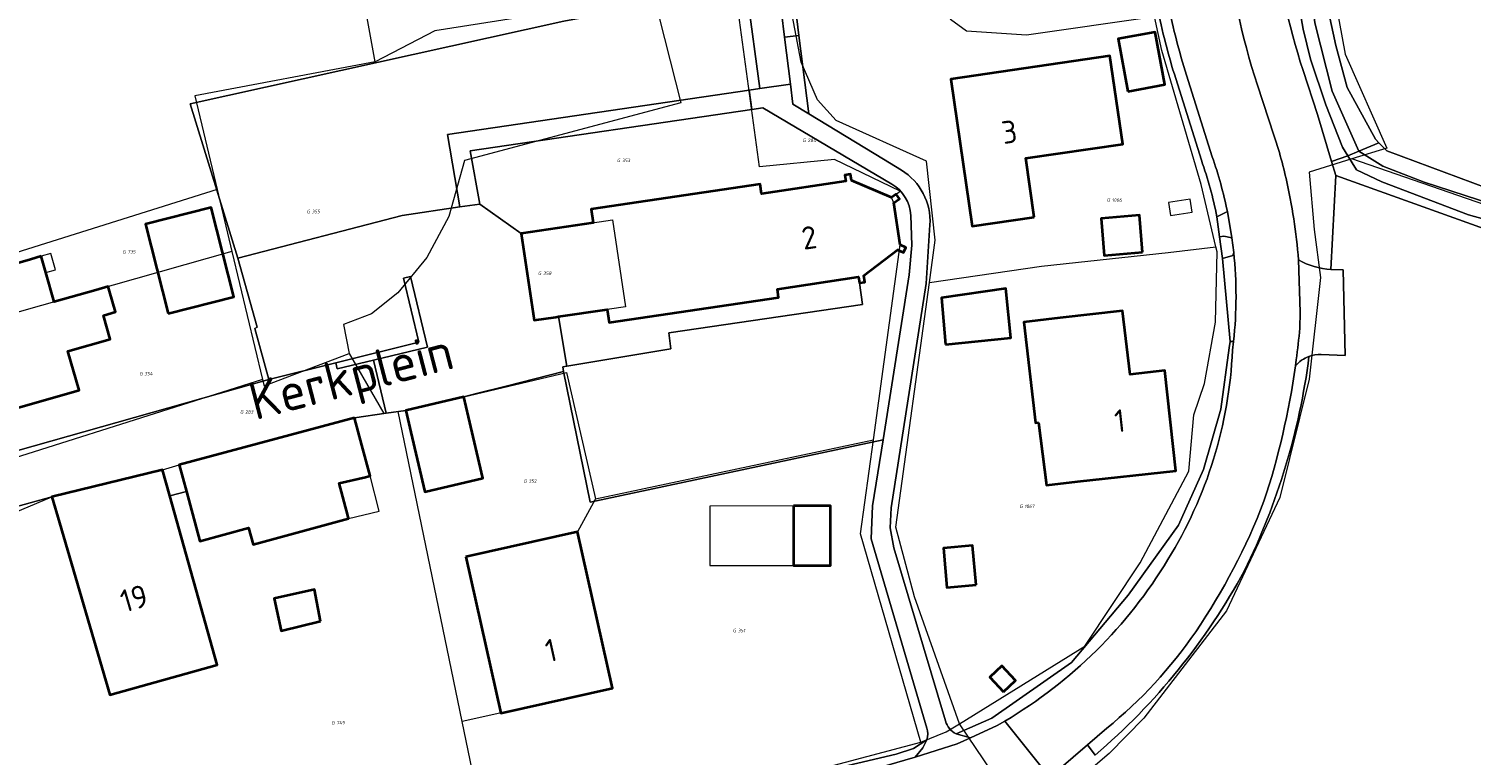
# Model space of a CAD drawing. Header units: metres. Extents: x 104777 to 177370, y 409697 to 438337.
# Tile 13 of 133: x 128794 to 128908, y 421878 to 421936. Entities that reach past the tile are written whole.
import ezdxf
from ezdxf.enums import TextEntityAlignment as Align
from ezdxf.lldxf.tags import DXFTag

# ---------------------------------------------------------------- set-up
doc = ezdxf.new("R2010")
doc.units = ezdxf.units.M
for name, color, linetype, lineweight in [('B-WE-GR-BEPLANTING_CULTUUR_HEESTERS-GV', 90, 'Continuous', 18), ('B-WE-GR-GRAS-GV', 60, 'Continuous', 13), ('B-WE-GR-GROENVOORZIENING-GV', 80, 'Continuous', 18), ('B-WE-GR-HAAG-GV', 90, 'Continuous', 13), ('B-WE-KG-GRENS_PERCEEL-G', 150, 'KG-PERCEEL-SO', 18), ('B-WE-KG-GRENS_PERCEEL-S', 150, 'Continuous', 25), ('B-WE-OG-BEBOUWING-G', 7, 'Continuous', 35), ('B-WE-OG-BEBOUWING-GV', 7, 'Continuous', 35), ('B-WE-OG-BEBOUWING_HUISNUMMER-T18', 10, 'Continuous', 18), ('B-WE-OG-BEBOUWING_LUIFEL-GV', 7, 'Continuous', 18), ('B-WE-OG-BEBOUWING_SCHUUR-GV', 7, 'Continuous', 18), ('B-WE-OG-BEBOUWING_STRAATNAAM-T18', 10, 'Continuous', 18), ('B-WE-OG-TERREIN_BEGROEID-GV', 7, 'Continuous', 18), ('B-WE-OG-TERREIN_ERF-GV', 7, 'Continuous', 18), ('B-WE-OG-TERREIN_OEVER-GV', 7, 'Continuous', 18), ('B-WE-OG-WATER_SLOOT-GV', 120, 'Continuous', 18), ('B-WE-OG-WEG-GV', 7, 'Continuous', 18), ('B-WE-VH-HALFVERHARDING_GRIND-GV', 252, 'Continuous', 18), ('B-WE-VH-ONVERHARD-GV', 252, 'Continuous', 18), ('B-WE-VH-ONVERHARD_ZAND-GV', 210, 'Continuous', 18), ('B-WE-VH-OPENVERHARDING_BETONSTRAATSTEEN-GV', 90, 'Continuous', 18), ('B-WE-VH-OPENVERHARDING_SIERBESTRATING-GV', 90, 'Continuous', 18), ('B-WE-VH-OPENVERHARDING_STRAATBAKSTEEN-GV', 90, 'Continuous', 18)]:
    doc.layers.add(name, color=color, linetype=linetype, lineweight=lineweight)
doc.styles.add('NLCS-ISO', font='NLCS-ISO.ttf')
doc.styles.add('NLCS-ISO-M20-T18', font='NLCS-ISO.ttf', dxfattribs={"height": 0.036})
doc.styles.get("Standard").update_dxf_attribs({"font": 'Romans.shx'})
tags = doc.linetypes.add('KG-PERCEEL-SO', pattern='A,5.5,-2,["P",Standard,S=1.8,R=0,X=-0.5,Y=-0.9],-2,5.5,-2,[5,NLCS.SHX,S=0.75,R=0,X=0,Y=0],-2', length=19).pattern_tags.tags
tags[6] = DXFTag(74, 10)

# ---------------------------------------------------------------- blocks, each defined once
blk = doc.blocks.new('SKG-PERCEELNUMMER-SO')
at = {"style": 'NLCS-ISO', "oblique": 10, "flags": 1}
for tag, p in [('GEMEENTECODE', (0, 2.55)), ('PERCEELGROOTTE', (0, -2.45))]:
    blk.add_attdef(tag, text='', height=1.8, dxfattribs=at).set_placement(p, align=Align.MIDDLE_CENTER)
at = {"style": 'NLCS-ISO', "oblique": 10}
blk.add_attdef('SECTIE', text='', height=1.8, dxfattribs=at).set_placement((-0.5, 0), align=Align.MIDDLE_RIGHT)
blk.add_attdef('PERCEELNUMMER', text='', height=1.8, dxfattribs=at).set_placement((0.5, 0), align=Align.MIDDLE_LEFT)

msp = doc.modelspace()

# ---------------------------------------------------------------- linework, layer by layer
at = {"layer": 'B-WE-GR-BEPLANTING_CULTUUR_HEESTERS-GV', "ltscale": 20, "flags": 128}
msp.add_lwpolyline([(128855.9, 421928.888), (128855.109, 421935.126), (128853.963, 421934.982), (128854.43, 421931.256), (128854.63, 421929.66)], close=True, dxfattribs=at)
at = {"layer": 'B-WE-GR-GRAS-GV', "ltscale": 20, "flags": 128}
msp.add_lwpolyline([(128911.65, 422003.68), (128907.582, 421994.928), (128898.532, 421977.51), (128897.402, 421975.335), (128894.613, 421967.596), (128894.334, 421966.341), (128894.334, 421964.598), (128896.844, 421938.522), (128897.751, 421934.338), (128898.657, 421930.992), (128900.888, 421926.878), (128901.175, 421926.591), (128901.795, 421925.971), (128912.044, 421922.137)], dxfattribs=at)
at = {"layer": 'B-WE-GR-GROENVOORZIENING-GV', "ltscale": 20}
for points in [[(128883.578, 421937.398, 0.0287789), (128885.032, 421931.698)], [(128885.89, 421931.97, -0.0289581), (128884.462, 421937.57)], [(128887.071, 421925.21, -0.0371722), (128888.302, 421920.723)], [(128889.135, 421921.148, 0.0338805), (128887.93, 421925.48)], [(128884.41, 421893.49, 0.127954), (128889.54, 421910.12)], [(128890.49, 421892.613, 0.0832889), (128895.617, 421909.626)], [(128894.543, 421908.871, -0.0446543), (128892.04, 421898.12)], [(128895.617, 421909.626, 0.128672), (128894.543, 421908.871)], [(128892.04, 421898.12, -0.057919), (128886.62, 421887.76)], [(128871.456, 421880.656, 0.124438), (128884.41, 421893.49)], [(128878.628, 421877.953, 0.0926884), (128890.49, 421892.613)], [(128886.62, 421887.76, -0.0727283), (128879.55, 421880.09)]]:
    msp.add_lwpolyline(points, format="xyb", dxfattribs=at)
at = {"layer": 'B-WE-GR-GROENVOORZIENING-GV', "ltscale": 20, "flags": 128}
for points in [[(128885.032, 421931.698), (128887.071, 421925.21)], [(128887.93, 421925.48), (128885.89, 421931.97)], [(128888.302, 421920.723), (128889.135, 421921.148)], [(128889.54, 421910.12), (128889.625, 421910.824), (128889.36, 421910.817), (128889.289, 421910.298), (128888.623, 421905.44), (128887.25, 421900.635), (128885.255, 421896.223), (128881.245, 421890.668), (128876.76, 421885.317), (128870.425, 421880.89), (128867.587, 421879.647), (128868.727, 421879.328), (128870.84, 421880.3), (128871.456, 421880.656)], [(128879.55, 421880.09), (128878.031, 421878.783), (128878.628, 421877.953)]]:
    msp.add_lwpolyline(points, dxfattribs=at)
for points in [[(128888.522, 421919.119), (128888.738, 421917.415), (128889.561, 421917.634), (128889.64, 421917.894), (128889.498, 421919.054), (128888.858, 421919.179)], [(128818.312, 421909.112), (128818.426, 421908.636), (128821.323, 421909.329), (128825.614, 421910.357), (128824.266, 421915.986), (128823.7, 421915.851), (128824.92, 421910.757)]]:
    msp.add_lwpolyline(points, close=True, dxfattribs=at)
at = {"layer": 'B-WE-GR-HAAG-GV', "ltscale": 20}
for points in [[(128883.578, 421937.398, 0.0287789), (128885.032, 421931.698)], [(128885.89, 421931.97, -0.0289581), (128884.462, 421937.57)], [(128887.071, 421925.21, -0.0371722), (128888.302, 421920.723)], [(128889.135, 421921.148, 0.0338805), (128887.93, 421925.48)], [(128884.41, 421893.49, 0.127954), (128889.54, 421910.12)], [(128890.49, 421892.613, 0.0832889), (128895.617, 421909.626)], [(128894.543, 421908.871, -0.0446543), (128892.04, 421898.12)], [(128895.617, 421909.626, 0.128672), (128894.543, 421908.871)], [(128892.04, 421898.12, -0.057919), (128886.62, 421887.76)], [(128871.456, 421880.656, 0.124438), (128884.41, 421893.49)], [(128878.628, 421877.953, 0.0926884), (128890.49, 421892.613)], [(128886.62, 421887.76, -0.0727283), (128879.55, 421880.09)]]:
    msp.add_lwpolyline(points, format="xyb", dxfattribs=at)
at = {"layer": 'B-WE-GR-HAAG-GV', "ltscale": 20, "flags": 128}
for points in [[(128885.032, 421931.698), (128887.071, 421925.21)], [(128887.93, 421925.48), (128885.89, 421931.97)], [(128888.302, 421920.723), (128889.135, 421921.148)], [(128889.54, 421910.12), (128889.625, 421910.824), (128889.36, 421910.817), (128889.289, 421910.298), (128888.623, 421905.44), (128887.25, 421900.635), (128885.255, 421896.223), (128881.245, 421890.668), (128876.76, 421885.317), (128870.425, 421880.89), (128867.587, 421879.647)], [(128867.587, 421879.647), (128868.727, 421879.328), (128870.84, 421880.3), (128871.456, 421880.656)], [(128879.55, 421880.09), (128878.031, 421878.783), (128878.628, 421877.953)]]:
    msp.add_lwpolyline(points, dxfattribs=at)
for points in [[(128888.738, 421917.415), (128889.561, 421917.634), (128889.64, 421917.894), (128889.498, 421919.054), (128888.858, 421919.179), (128888.522, 421919.119)], [(128818.312, 421909.112), (128818.426, 421908.636), (128821.323, 421909.329), (128825.614, 421910.357), (128824.266, 421915.986), (128823.7, 421915.851), (128824.92, 421910.757)]]:
    msp.add_lwpolyline(points, close=True, dxfattribs=at)
at = {"layer": 'B-WE-KG-GRENS_PERCEEL-G', "ltscale": 20, "flags": 128}
for points in [[(128896.66, 421978.504), (128899.37, 421977.209), (128895.197, 421966.867), (128897.196, 421943.029), (128897.59, 421938.57), (128898.5, 421933.64), (128901.806, 421926.171), (128899.027, 421925.32)], [(128821.448, 421933.02), (128816.466, 421960.488)], [(128855.674, 421940.227), (128860.378, 421940.864), (128863.505, 421939.896), (128867.131, 421936.432), (128868.407, 421935.494), (128873.171, 421935.185), (128883.354, 421936.62)], [(128865.464, 421915.49), (128865.928, 421918.862), (128865.237, 421925.137), (128858.06, 421928.373), (128856.572, 421929.999), (128855.276, 421932.993), (128853.957, 421939.995), (128855.674, 421940.227)], [(128861.022, 421902.993), (128863.14, 421918.48), (128862.64, 421921.82), (128862.47, 421922.25), (128863.155, 421922.764), (128857.939, 421925.268), (128851.986, 421924.676), (128849.993, 421939.28)], [(128843.574, 421938.257), (128845.714, 421929.785), (128828.544, 421925.18), (128827.296, 421920.735), (128825.558, 421917.489), (128823.239, 421914.668), (128821.145, 421913.014), (128818.923, 421912.164), (128819.39, 421909.868)], [(128843.574, 421938.257), (128826.181, 421935.485), (128821.448, 421933.02)], [(128888.224, 421918.327), (128887.054, 421923.293), (128883.927, 421933.932), (128883.354, 421936.62)], [(128821.448, 421933.02), (128807.115, 421930.338), (128808.898, 421922.881)], [(128899.027, 421925.32), (128895.622, 421924.277), (128896.031, 421919.715), (128896.532, 421915.886), (128895.639, 421907.831), (128893.314, 421898.419), (128889.071, 421889.427), (128882.492, 421880.892), (128879.742, 421878.096), (128877.384, 421876.082), (128874.882, 421873.017), (128875.63, 421868.919)], [(128943.137, 421912.426), (128910.271, 421921.431), (128899.027, 421925.32)], [(128808.898, 421922.881), (128780.17, 421913.869)], [(128808.898, 421922.881), (128810.073, 421917.969)], [(128810.073, 421917.969), (128781.58, 421909.876)], [(128810.073, 421917.969), (128812.503, 421907.808)], [(128865.464, 421915.49), (128874.367, 421916.791), (128884.443, 421917.896), (128888.224, 421918.327)], [(128867.849, 421880.438), (128877.822, 421886.606), (128882.2, 421893.236), (128886.066, 421900.508), (128886.48, 421904.995), (128887.313, 421907.487), (128888.18, 421912.351), (128888.318, 421917.928), (128888.224, 421918.327)], [(128867.849, 421880.438), (128864.285, 421890.526), (128862.789, 421896.061), (128865.464, 421915.49)], [(128812.503, 421907.808), (128812.624, 421907.301), (128819.39, 421909.868)], [(128819.39, 421909.868), (128822.149, 421905.088)], [(128812.503, 421907.808), (128785.217, 421899.158)], [(128823.273, 421905.245), (128823.88, 421905.33), (128828.49, 421906.42), (128836.644, 421908.362), (128838.958, 421898.321)], [(128822.149, 421905.088), (128823.273, 421905.245)], [(128828.356, 421880.616), (128823.273, 421905.245)], [(128786.221, 421894.455), (128795.78, 421898.47), (128804.57, 421900.63), (128805.89, 421901.01), (128819.81, 421904.76), (128822.149, 421905.088)], [(128838.958, 421898.321), (128861.022, 421902.993)], [(128864.789, 421878.976), (128860.003, 421895.537), (128861.022, 421902.993)], [(128838.958, 421898.321), (128837.51, 421895.7), (128840.29, 421883.27), (128828.356, 421880.616)], [(128830.097, 421872.18), (128828.356, 421880.616)], [(128864.789, 421878.976), (128866.811, 421879.796), (128867.849, 421880.438)], [(128875.63, 421868.919), (128867.849, 421880.438)], [(128830.097, 421872.18), (128849.963, 421874.881), (128857.51, 421877.051), (128864.789, 421878.976)]]:
    msp.add_lwpolyline(points, dxfattribs=at)
msp.add_lwpolyline([(128834.07, 421912.5), (128833.04, 421919.39), (128840.287, 421920.467), (128841.318, 421913.573)], close=True, dxfattribs=at)
at = {"layer": 'B-WE-OG-BEBOUWING-G', "ltscale": 20, "flags": 128}
for points in [[(128873.8, 421920.69), (128873.12, 421925.37), (128880.84, 421926.5), (128879.81, 421933.51), (128867.16, 421931.66), (128868.87, 421919.97)], [(128859.91, 421915.47), (128860.34, 421915.53), (128860.26, 421916.06), (128862.94, 421918.09), (128863.41, 421917.88), (128863.59, 421918.29), (128863.14, 421918.48), (128862.64, 421921.82), (128863.1, 421922.16), (128862.83, 421922.52), (128862.47, 421922.25), (128859.28, 421923.61), (128859.2, 421924.1), (128858.76, 421924.03), (128858.84, 421923.54), (128852.13, 421922.55), (128852.02, 421923.31), (128838.6, 421921.32), (128838.76, 421920.24), (128833.04, 421919.39), (128834.07, 421912.5), (128835.805, 421912.757), (128836.008, 421912.787), (128839.88, 421913.36), (128840.04, 421912.32), (128853.49, 421914.32), (128853.4, 421914.98), (128859.84, 421915.94)], [(128794.921, 421917.587), (128794.06, 421917.34), (128789.25, 421915.96), (128790.29, 421912.35), (128788.6, 421911.87), (128790.6, 421904.85), (128797.94, 421906.95), (128797.05, 421910.04), (128800.41, 421911), (128799.86, 421912.89), (128800.83, 421913.17), (128800.36, 421914.81), (128800.253, 421915.18), (128799.275, 421914.902), (128795.951, 421913.957), (128795.289, 421916.291)], [(128874.133, 421904.372), (128874.759, 421899.412), (128877.22, 421899.684), (128885.052, 421900.55), (128884.178, 421908.501), (128881.401, 421908.189), (128880.817, 421913.259), (128875.85, 421912.687), (128872.978, 421912.358), (128873.896, 421904.346)], [(128819.81, 421904.76), (128805.89, 421901.01), (128806.46, 421898.893), (128807.52, 421894.96), (128811.39, 421896), (128811.75, 421894.69), (128819.34, 421896.74), (128819.27, 421897), (128818.584, 421899.548), (128820.68, 421900.04), (128821.06, 421900.14), (128820.4, 421902.579)], [(128796.384, 421896.402), (128800.37, 421882.75), (128808.89, 421885.13), (128805.151, 421898.547), (128804.57, 421900.63), (128795.78, 421898.47)], [(128828.66, 421893.72), (128831.43, 421881.3), (128840.29, 421883.27), (128837.51, 421895.7)]]:
    msp.add_lwpolyline(points, close=True, dxfattribs=at)
at = {"layer": 'B-WE-OG-BEBOUWING-GV', "ltscale": 20, "flags": 128}
for points in [[(128881.223, 421930.683), (128884.156, 421931.219), (128883.396, 421935.382), (128880.463, 421934.847)], [(128873.8, 421920.69), (128873.12, 421925.37), (128880.84, 421926.5), (128879.81, 421933.51), (128867.16, 421931.66), (128868.87, 421919.97)], [(128859.91, 421915.47), (128860.34, 421915.53), (128860.26, 421916.06), (128862.94, 421918.09), (128863.41, 421917.88), (128863.59, 421918.29), (128863.14, 421918.48), (128862.64, 421921.82), (128863.1, 421922.16), (128862.83, 421922.52), (128862.47, 421922.25), (128859.28, 421923.61), (128859.2, 421924.1), (128858.76, 421924.03), (128858.84, 421923.54), (128852.13, 421922.55), (128852.02, 421923.31), (128838.6, 421921.32), (128838.76, 421920.24), (128833.04, 421919.39), (128834.07, 421912.5), (128835.805, 421912.757), (128836.008, 421912.787), (128839.88, 421913.36), (128840.04, 421912.32), (128853.49, 421914.32), (128853.4, 421914.98), (128859.84, 421915.94)], [(128805.017, 421913.041), (128810.222, 421914.364), (128808.418, 421921.462), (128803.213, 421920.14)], [(128882.405, 421917.912), (128882.156, 421920.853), (128879.113, 421920.595), (128879.362, 421917.654)], [(128794.921, 421917.587), (128794.06, 421917.34), (128789.25, 421915.96), (128790.29, 421912.35), (128788.6, 421911.87), (128790.6, 421904.85), (128797.94, 421906.95), (128797.05, 421910.04), (128800.41, 421911), (128799.86, 421912.89), (128800.83, 421913.17), (128800.36, 421914.81), (128800.253, 421915.18), (128799.275, 421914.902), (128795.951, 421913.957), (128795.289, 421916.291)], [(128866.759, 421910.579), (128871.941, 421911.107), (128871.544, 421915.018), (128866.416, 421914.295)], [(128874.133, 421904.372), (128874.759, 421899.412), (128877.22, 421899.684), (128885.052, 421900.55), (128884.178, 421908.501), (128881.401, 421908.189), (128880.817, 421913.259), (128875.85, 421912.687), (128872.978, 421912.358), (128873.896, 421904.346)], [(128828.866, 421904.818), (128828.49, 421906.42), (128823.88, 421905.33), (128824.282, 421903.606), (128825.39, 421898.86), (128830.01, 421899.95)], [(128819.81, 421904.76), (128805.89, 421901.01), (128806.46, 421898.893), (128807.52, 421894.96), (128811.39, 421896), (128811.75, 421894.69), (128819.34, 421896.74), (128819.27, 421897), (128818.584, 421899.548), (128820.68, 421900.04), (128821.06, 421900.14), (128820.4, 421902.579)], [(128796.384, 421896.402), (128800.37, 421882.75), (128808.89, 421885.13), (128805.151, 421898.547), (128804.57, 421900.63), (128795.78, 421898.47)], [(128854.664, 421897.748), (128854.676, 421893.025), (128857.612, 421893.032), (128857.6, 421897.755)], [(128828.66, 421893.72), (128831.43, 421881.3), (128840.29, 421883.27), (128837.51, 421895.7)], [(128869.17, 421891.486), (128868.896, 421894.595), (128866.584, 421894.392), (128866.858, 421891.283)], [(128817.096, 421888.586), (128816.638, 421891.117), (128813.428, 421890.397), (128813.985, 421887.819)], [(128871.353, 421882.994), (128872.3, 421883.889), (128871.209, 421885.043), (128870.262, 421884.149)]]:
    msp.add_lwpolyline(points, close=True, dxfattribs=at)
at = {"layer": 'B-WE-OG-BEBOUWING_LUIFEL-GV', "ltscale": 20, "flags": 128}
for points in [[(128795.289, 421916.291), (128796.064, 421916.513), (128795.693, 421917.808), (128794.921, 421917.587)], [(128819.34, 421896.74), (128821.777, 421897.343), (128821.06, 421900.14), (128820.68, 421900.04), (128818.584, 421899.548), (128819.27, 421897)], [(128854.664, 421897.748), (128848.03, 421897.731), (128848.042, 421893.008), (128854.676, 421893.025)]]:
    msp.add_lwpolyline(points, close=True, dxfattribs=at)
at = {"layer": 'B-WE-OG-BEBOUWING_SCHUUR-GV', "ltscale": 20, "flags": 128}
msp.add_lwpolyline([(128884.449, 421921.846), (128884.608, 421920.812), (128886.326, 421921.075), (128886.167, 421922.11)], close=True, dxfattribs=at)
at = {"layer": 'B-WE-OG-TERREIN_BEGROEID-GV', "ltscale": 20, "flags": 128}
msp.add_lwpolyline([(128850.927, 421938.941), (128836.426, 421936.265), (128806.76, 421929.686), (128810.55, 421917.43), (128823.58, 421920.82), (128828.17, 421921.5), (128827.18, 421927.25), (128851.154, 421930.774), (128852.01, 421930.9), (128851.027, 421938.202)], close=True, dxfattribs=at)
at = {"layer": 'B-WE-OG-TERREIN_ERF-GV', "ltscale": 20, "flags": 128}
for points in [[(128850.41, 421972.2), (128854.861, 421937.104), (128855.109, 421935.126), (128855.9, 421928.888), (128861.823, 421925.287), (128863.25, 421924.42)], [(128763.534, 421958.057), (128764.811, 421954.563), (128765.211, 421953.47), (128771.061, 421937.469), (128772.174, 421934.426), (128774.678, 421927.577), (128775.513, 421924.674), (128779.439, 421913.4), (128779.769, 421912.454), (128780.603, 421909.817), (128781.54, 421909.604), (128784.217, 421899.843), (128784.98, 421899.87), (128813.01, 421907.79), (128811.88, 421911.84), (128812.08, 421911.94), (128810.55, 421917.43), (128806.76, 421929.686), (128836.426, 421936.265), (128850.927, 421938.941), (128850.717, 421940.503), (128846.67, 421970.56), (128846.34, 421970.52), (128846.21, 421971.51)], [(128887.071, 421925.21), (128885.032, 421931.698)], [(128916.5, 421917.28), (128897.74, 421923.99), (128897.361, 421916.537), (128898.327, 421916.497), (128898.5, 421909.697), (128896.581, 421909.79)], [(128865.51, 421920.08), (128865.21, 421915.42), (128862.42, 421897.61), (128862.35, 421896), (128862.64, 421894.41), (128866.74, 421880.67)], [(128867.587, 421879.647), (128870.425, 421880.89), (128876.76, 421885.317), (128881.245, 421890.668), (128885.255, 421896.223), (128887.25, 421900.635), (128888.623, 421905.44), (128889.289, 421910.298), (128889.36, 421910.817), (128888.738, 421917.415), (128888.522, 421919.119), (128888.302, 421920.723)], [(128836.4, 421908.42), (128831.865, 421907.273), (128829.504, 421906.676), (128828.49, 421906.42), (128828.866, 421904.818), (128830.01, 421899.95), (128825.39, 421898.86), (128824.282, 421903.606), (128823.88, 421905.33), (128822.332, 421905.113), (128819.81, 421904.76), (128820.4, 421902.579), (128821.06, 421900.14), (128820.68, 421900.04), (128818.584, 421899.548), (128819.27, 421897), (128819.34, 421896.74), (128811.75, 421894.69), (128811.39, 421896), (128807.52, 421894.96), (128806.46, 421898.893), (128805.151, 421898.547), (128808.89, 421885.13), (128800.37, 421882.75), (128796.384, 421896.402), (128795.78, 421898.47), (128785.413, 421895.615)], [(128865.26, 421880.11), (128860.84, 421895.14), (128860.96, 421897.76), (128861.784, 421902.998), (128838.515, 421898.053), (128836.4, 421908.42)], [(128797.92, 421870.101), (128804.043, 421870.067), (128824.579, 421871.196), (128829.931, 421871.409), (128832.849, 421871.601), (128838.184, 421872.09), (128843.029, 421873.26), (128856.751, 421876.598), (128862.837, 421878.031), (128864.194, 421878.471), (128865.272, 421879.172)]]:
    msp.add_lwpolyline(points, dxfattribs=at)
at = {"layer": 'B-WE-OG-TERREIN_ERF-GV', "ltscale": 20}
for points in [[(128885.032, 421931.698, -0.0287789), (128883.578, 421937.398)], [(128888.302, 421920.723, 0.0371722), (128887.071, 421925.21)], [(128863.25, 421924.42, -0.2760517), (128865.51, 421920.08)], [(128896.581, 421909.79, 0.0954955), (128895.617, 421909.626)], [(128895.617, 421909.626, -0.0832889), (128890.49, 421892.613)], [(128890.49, 421892.613, -0.0926884), (128878.628, 421877.953)], [(128865.272, 421879.172, 0.1385974), (128865.26, 421880.11)], [(128866.74, 421880.67, 0.2064007), (128867.587, 421879.647)]]:
    msp.add_lwpolyline(points, format="xyb", dxfattribs=at)
at = {"layer": 'B-WE-OG-TERREIN_ERF-GV', "ltscale": 20, "flags": 128}
for points in [[(128881.223, 421930.683), (128880.463, 421934.847), (128883.396, 421935.382), (128884.156, 421931.219)], [(128873.8, 421920.69), (128868.87, 421919.97), (128867.16, 421931.66), (128879.81, 421933.51), (128880.84, 421926.5), (128873.12, 421925.37)], [(128805.017, 421913.041), (128803.213, 421920.14), (128808.418, 421921.462), (128810.222, 421914.364)], [(128882.405, 421917.912), (128879.362, 421917.654), (128879.113, 421920.595), (128882.156, 421920.853)], [(128795.951, 421913.957), (128799.275, 421914.902), (128800.253, 421915.18), (128800.36, 421914.81), (128800.83, 421913.17), (128799.86, 421912.89), (128800.41, 421911), (128797.05, 421910.04), (128797.94, 421906.95), (128790.6, 421904.85), (128788.6, 421911.87), (128790.29, 421912.35), (128789.25, 421915.96), (128794.06, 421917.34), (128794.921, 421917.587), (128795.289, 421916.291)], [(128871.544, 421915.018), (128871.941, 421911.107), (128866.759, 421910.579), (128866.416, 421914.295)], [(128874.133, 421904.372), (128873.896, 421904.346), (128872.978, 421912.358), (128875.85, 421912.687), (128880.817, 421913.259), (128881.401, 421908.189), (128884.178, 421908.501), (128885.052, 421900.55), (128877.22, 421899.684), (128874.759, 421899.412)], [(128854.676, 421893.025), (128854.664, 421897.748), (128857.6, 421897.755), (128857.612, 421893.032)], [(128840.29, 421883.27), (128831.43, 421881.3), (128828.66, 421893.72), (128837.51, 421895.7)], [(128869.17, 421891.486), (128866.858, 421891.283), (128866.584, 421894.392), (128868.896, 421894.595)], [(128813.428, 421890.397), (128816.638, 421891.117), (128817.096, 421888.586), (128813.985, 421887.819)], [(128871.353, 421882.994), (128870.262, 421884.149), (128871.209, 421885.043), (128872.3, 421883.889)]]:
    msp.add_lwpolyline(points, close=True, dxfattribs=at)
at = {"layer": 'B-WE-OG-TERREIN_OEVER-GV', "ltscale": 20, "flags": 128}
for points in [[(128895.15, 421932.34), (128896.29, 421928.84), (128897.404, 421925.115), (128898.7, 421925.564), (128898.279, 421926.247), (128896.957, 421929.619), (128895.747, 421933.229), (128895.155, 421935.621), (128894.394, 421940.007), (128892.812, 421959.994), (128892.662, 421967.92), (128892.797, 421969.509), (128895.25, 421976.739), (128896.181, 421978.746)], [(128912.044, 421922.137), (128901.795, 421925.971), (128901.175, 421926.591), (128899.58, 421925.929), (128901.491, 421924.745), (128904.754, 421923.48), (128913.404, 421920.653)], [(128916.631, 421918.564), (128908.288, 421920.871), (128901.406, 421923.51), (128899.384, 421924.455), (128898.7, 421925.564), (128897.404, 421925.115), (128897.74, 421923.99), (128916.5, 421917.28)]]:
    msp.add_lwpolyline(points, dxfattribs=at)
msp.add_lwpolyline([(128897.545, 421978.029), (128896.897, 421976.665), (128895.459, 421973.279), (128893.809, 421969.007), (128893.246, 421965.821), (128893.366, 421961.242), (128894.413, 421950.462), (128896.082, 421936.116), (128897.458, 421930.689), (128899.58, 421925.929), (128901.175, 421926.591), (128900.888, 421926.878), (128898.657, 421930.992), (128897.751, 421934.338), (128896.844, 421938.522), (128894.334, 421964.598), (128894.334, 421966.341), (128894.613, 421967.596), (128897.402, 421975.335), (128898.532, 421977.51)], close=True, dxfattribs=at)
at = {"layer": 'B-WE-OG-TERREIN_OEVER-GV', "ltscale": 20}
msp.add_lwpolyline([(128892.8, 421943.62, 0.0560343), (128895.15, 421932.34)], format="xyb", dxfattribs=at)
at = {"layer": 'B-WE-OG-WATER_SLOOT-GV', "ltscale": 20, "flags": 128}
msp.add_lwpolyline([(128898.7, 421925.564), (128899.58, 421925.929), (128897.458, 421930.689), (128896.082, 421936.116), (128894.413, 421950.462), (128893.366, 421961.242), (128893.246, 421965.821), (128893.809, 421969.007), (128895.459, 421973.279), (128896.897, 421976.665), (128897.545, 421978.029), (128896.181, 421978.746), (128895.25, 421976.739), (128892.797, 421969.509), (128892.662, 421967.92), (128892.812, 421959.994), (128894.394, 421940.007), (128895.155, 421935.621), (128895.747, 421933.229), (128896.957, 421929.619), (128898.279, 421926.247)], close=True, dxfattribs=at)
msp.add_lwpolyline([(128913.404, 421920.653), (128904.754, 421923.48), (128901.491, 421924.745), (128899.58, 421925.929), (128898.7, 421925.564), (128899.384, 421924.455), (128901.406, 421923.51), (128908.288, 421920.871), (128916.631, 421918.564)], dxfattribs=at)
at = {"layer": 'B-WE-OG-WEG-GV', "ltscale": 20}
for points in [[(128889.01, 421943.26, 0.0554765), (128891.52, 421931.18)], [(128895.15, 421932.34, -0.0560343), (128892.8, 421943.62)], [(128893.27, 421925.82, -0.0116801), (128893.793, 421923.766)], [(128893.793, 421923.766, -0.0365518), (128894.787, 421917.294)], [(128894.787, 421917.294, 0.1161685), (128897.361, 421916.537)]]:
    msp.add_lwpolyline(points, format="xyb", dxfattribs=at)
at = {"layer": 'B-WE-OG-WEG-GV', "ltscale": 20, "flags": 128}
for points in [[(128897.361, 421916.537), (128897.74, 421923.99), (128897.404, 421925.115), (128896.29, 421928.84), (128895.15, 421932.34)], [(128891.52, 421931.18), (128893.27, 421925.82)]]:
    msp.add_lwpolyline(points, dxfattribs=at)
at = {"layer": 'B-WE-VH-HALFVERHARDING_GRIND-GV', "ltscale": 20, "flags": 128}
msp.add_lwpolyline([(128888.522, 421919.119), (128888.858, 421919.179), (128889.498, 421919.054), (128889.135, 421921.148), (128888.302, 421920.723)], close=True, dxfattribs=at)
msp.add_lwpolyline([(128845.89, 421872.74), (128851.86, 421874.17), (128864.35, 421877.806), (128864.95, 421878.54), (128865.272, 421879.172), (128864.194, 421878.471), (128862.837, 421878.031), (128856.751, 421876.598), (128843.029, 421873.26), (128838.184, 421872.09), (128838.933, 421871.391)], dxfattribs=at)
at = {"layer": 'B-WE-VH-ONVERHARD-GV', "ltscale": 20, "flags": 128}
msp.add_lwpolyline([(128862.48, 421923.32), (128852.25, 421929.38), (128851.362, 421929.25), (128828.99, 421925.97), (128829.762, 421921.736), (128833.04, 421919.39), (128838.76, 421920.24), (128838.6, 421921.32), (128852.02, 421923.31), (128852.13, 421922.55), (128858.84, 421923.54), (128858.76, 421924.03), (128859.2, 421924.1), (128859.28, 421923.61), (128862.47, 421922.25), (128862.83, 421922.52), (128863.1, 421922.16), (128862.64, 421921.82), (128863.14, 421918.48), (128863.59, 421918.29), (128863.41, 421917.88), (128862.94, 421918.09), (128860.26, 421916.06), (128860.34, 421915.53), (128859.91, 421915.47), (128860.147, 421913.751), (128844.77, 421911.508), (128844.933, 421910.238), (128836.669, 421908.85), (128836.348, 421908.796), (128836.4, 421908.42), (128838.515, 421898.053), (128861.784, 421902.998), (128863.85, 421916.12), (128864.061, 421918.454), (128863.99, 421920.83)], dxfattribs=at)
at = {"layer": 'B-WE-VH-ONVERHARD-GV', "ltscale": 20}
msp.add_lwpolyline([(128863.99, 421920.83, 0.2505295), (128862.48, 421923.32)], format="xyb", dxfattribs=at)
at = {"layer": 'B-WE-VH-ONVERHARD_ZAND-GV', "ltscale": 20, "flags": 128}
msp.add_lwpolyline([(128853.716, 421936.96), (128853.963, 421934.982), (128855.109, 421935.126), (128854.861, 421937.104)], close=True, dxfattribs=at)
at = {"layer": 'B-WE-VH-OPENVERHARDING_BETONSTRAATSTEEN-GV', "ltscale": 20}
for points in [[(128891.52, 421931.18, -0.0554765), (128889.01, 421943.26)], [(128884.462, 421937.57, 0.0289581), (128885.89, 421931.97)], [(128893.793, 421923.766, 0.0116801), (128893.27, 421925.82)], [(128887.93, 421925.48, -0.0338805), (128889.135, 421921.148)], [(128894.787, 421917.294, 0.0365518), (128893.793, 421923.766)], [(128889.64, 421917.894, -0.0533237), (128889.625, 421910.824)], [(128897.361, 421916.537, -0.1161685), (128894.787, 421917.294)], [(128894.61, 421909.361, 0.0101913), (128894.89, 421911.87)], [(128894.89, 421911.87, -0.0101913), (128894.61, 421909.361)], [(128889.54, 421910.12, -0.127954), (128884.41, 421893.49)], [(128895.617, 421909.626, -0.0954955), (128896.581, 421909.79)], [(128892.04, 421898.12, 0.0446543), (128894.543, 421908.871)], [(128894.543, 421908.871, -0.128672), (128895.617, 421909.626)], [(128886.62, 421887.76, 0.057919), (128892.04, 421898.12)], [(128884.41, 421893.49, -0.124438), (128871.456, 421880.656)], [(128879.55, 421880.09, 0.0727283), (128886.62, 421887.76)]]:
    msp.add_lwpolyline(points, format="xyb", dxfattribs=at)
at = {"layer": 'B-WE-VH-OPENVERHARDING_BETONSTRAATSTEEN-GV', "ltscale": 20, "flags": 128}
for points in [[(128885.89, 421931.97), (128887.93, 421925.48)], [(128893.27, 421925.82), (128891.52, 421931.18)], [(128889.135, 421921.148), (128889.498, 421919.054), (128889.64, 421917.894)], [(128894.89, 421911.87), (128894.925, 421913.141), (128894.787, 421917.294)], [(128894.787, 421917.294), (128894.925, 421913.141), (128894.89, 421911.87)], [(128896.581, 421909.79), (128898.5, 421909.697), (128898.327, 421916.497), (128897.361, 421916.537)], [(128889.625, 421910.824), (128889.54, 421910.12)], [(128894.543, 421908.871), (128894.61, 421909.361)], [(128894.61, 421909.361), (128894.543, 421908.871)], [(128875.059, 421876.149), (128871.456, 421880.656), (128870.84, 421880.3), (128868.727, 421879.328), (128867.67, 421878.84), (128864.35, 421877.806), (128851.86, 421874.17), (128845.89, 421872.74)], [(128871.456, 421880.656), (128875.059, 421876.149)], [(128875.75, 421876.82), (128878.031, 421878.783), (128879.55, 421880.09)], [(128878.628, 421877.953), (128878.031, 421878.783), (128875.75, 421876.82)]]:
    msp.add_lwpolyline(points, dxfattribs=at)
msp.add_lwpolyline([(128828.17, 421921.5), (128829.762, 421921.736), (128828.99, 421925.97), (128851.362, 421929.25), (128851.154, 421930.774), (128827.18, 421927.25)], close=True, dxfattribs=at)
at = {"layer": 'B-WE-VH-OPENVERHARDING_SIERBESTRATING-GV', "ltscale": 20, "flags": 128}
msp.add_lwpolyline([(128889.64, 421917.894), (128889.561, 421917.634), (128888.738, 421917.415), (128889.36, 421910.817), (128889.625, 421910.824)], dxfattribs=at)
at = {"layer": 'B-WE-VH-OPENVERHARDING_SIERBESTRATING-GV', "ltscale": 20}
msp.add_lwpolyline([(128889.625, 421910.824, 0.0533237), (128889.64, 421917.894)], format="xyb", dxfattribs=at)
at = {"layer": 'B-WE-VH-OPENVERHARDING_STRAATBAKSTEEN-GV', "ltscale": 20, "flags": 128}
for points in [[(128853.963, 421934.982), (128853.716, 421936.96), (128853.233, 421940.818), (128850.717, 421940.503), (128850.927, 421938.941), (128851.027, 421938.202), (128852.01, 421930.9), (128854.43, 421931.256)], [(128828.49, 421906.42), (128829.504, 421906.676), (128831.865, 421907.273), (128836.4, 421908.42), (128836.348, 421908.796), (128836.669, 421908.85), (128836.008, 421912.787), (128835.805, 421912.757), (128834.07, 421912.5), (128833.04, 421919.39), (128829.762, 421921.736), (128828.17, 421921.5), (128823.58, 421920.82), (128810.55, 421917.43), (128812.08, 421911.94), (128811.88, 421911.84), (128813.01, 421907.79), (128818.312, 421909.112), (128824.92, 421910.757), (128823.7, 421915.851), (128824.266, 421915.986), (128825.614, 421910.357), (128821.323, 421909.329), (128822.332, 421905.113), (128823.88, 421905.33)], [(128836.008, 421912.787), (128836.669, 421908.85), (128844.933, 421910.238), (128844.77, 421911.508), (128860.147, 421913.751), (128859.91, 421915.47), (128859.84, 421915.94), (128853.4, 421914.98), (128853.49, 421914.32), (128840.04, 421912.32), (128839.88, 421913.36)], [(128785.413, 421895.615), (128795.78, 421898.47), (128804.57, 421900.63), (128805.151, 421898.547), (128806.46, 421898.893), (128805.89, 421901.01), (128819.81, 421904.76), (128822.332, 421905.113), (128821.323, 421909.329), (128818.426, 421908.636), (128818.312, 421909.112), (128813.01, 421907.79), (128784.98, 421899.87), (128785.05, 421899.71), (128783.922, 421899.41), (128782.42, 421899.01), (128781.75, 421899.282), (128779.878, 421898.668), (128781.89, 421892.53), (128783.29, 421895.03)]]:
    msp.add_lwpolyline(points, close=True, dxfattribs=at)
for points in [[(128863.25, 421924.42), (128861.823, 421925.287), (128855.9, 421928.888), (128854.63, 421929.66), (128854.43, 421931.256), (128852.01, 421930.9), (128851.154, 421930.774), (128851.362, 421929.25), (128852.25, 421929.38), (128862.48, 421923.32)], [(128863.99, 421920.83), (128864.061, 421918.454), (128863.85, 421916.12), (128861.784, 421902.998), (128860.96, 421897.76), (128860.84, 421895.14), (128865.26, 421880.11)], [(128866.74, 421880.67), (128862.64, 421894.41), (128862.35, 421896), (128862.42, 421897.61), (128865.21, 421915.42), (128865.51, 421920.08)], [(128865.272, 421879.172), (128864.95, 421878.54), (128864.35, 421877.806), (128867.67, 421878.84), (128868.727, 421879.328), (128867.587, 421879.647)]]:
    msp.add_lwpolyline(points, dxfattribs=at)
at = {"layer": 'B-WE-VH-OPENVERHARDING_STRAATBAKSTEEN-GV', "ltscale": 20}
for points in [[(128865.51, 421920.08, 0.2760517), (128863.25, 421924.42)], [(128862.48, 421923.32, -0.2505295), (128863.99, 421920.83)], [(128865.26, 421880.11, -0.1385974), (128865.272, 421879.172)], [(128867.587, 421879.647, -0.2064007), (128866.74, 421880.67)]]:
    msp.add_lwpolyline(points, format="xyb", dxfattribs=at)

# ---------------------------------------------------------------- block references
at = {"layer": 'B-WE-KG-GRENS_PERCEEL-S', "ltscale": 20, "xscale": 0.15, "yscale": 0.15, "zscale": 0.15}
for p, values in [((128855.725, 421926.798), {'PERCEELNUMMER': '284', 'SECTIE': 'G'}), ((128840.982, 421925.196), {'PERCEELNUMMER': '353', 'SECTIE': 'G'}), ((128816.342, 421921.139), {'PERCEELNUMMER': '355', 'SECTIE': 'G'}), ((128879.887, 421922.052), {'PERCEELNUMMER': '1066', 'SECTIE': 'G'}), ((128801.705, 421917.935), {'PERCEELNUMMER': '735', 'SECTIE': 'G'}), ((128834.715, 421916.235), {'PERCEELNUMMER': '358', 'SECTIE': 'G'}), ((128803.051, 421908.261), {'PERCEELNUMMER': '354', 'SECTIE': 'G'}), ((128811.052, 421905.213), {'PERCEELNUMMER': '283', 'SECTIE': 'G'}), ((128833.562, 421899.725), {'PERCEELNUMMER': '352', 'SECTIE': 'G'}), ((128872.951, 421897.722), {'PERCEELNUMMER': '1067', 'SECTIE': 'G'}), ((128850.186, 421887.853), {'PERCEELNUMMER': '351', 'SECTIE': 'G'}), ((128818.301, 421880.526), {'PERCEELNUMMER': '749', 'SECTIE': 'G'})]:
    msp.add_blockref('SKG-PERCEELNUMMER-SO', p, dxfattribs=at).add_auto_attribs(values)

# ---------------------------------------------------------------- texts
at = {"layer": 'B-WE-OG-BEBOUWING_HUISNUMMER-T18', "ltscale": 20, "style": 'NLCS-ISO-M20-T18'}
for s, rotation, p in [('3', 8.3, (128871.816, 421927.464)), ('2', 8.4, (128855.917, 421919.065)), ('1', 6.3, (128880.592, 421904.518)), ('19', 16.3, (128802.302, 421890.405)), ('1', 12.5, (128835.413, 421886.283))]:
    msp.add_text(s, height=1.8, rotation=rotation, dxfattribs=at).set_placement(p, align=Align.MIDDLE)
at = {"layer": 'B-WE-OG-BEBOUWING_STRAATNAAM-T18', "ltscale": 20, "style": 'NLCS-ISO-M20-T18'}
msp.add_text('Kerkplein', height=3, rotation=14.6, dxfattribs=at).set_placement((128819.643, 421907.649), align=Align.MIDDLE)

doc.saveas('drawing.dxf')
